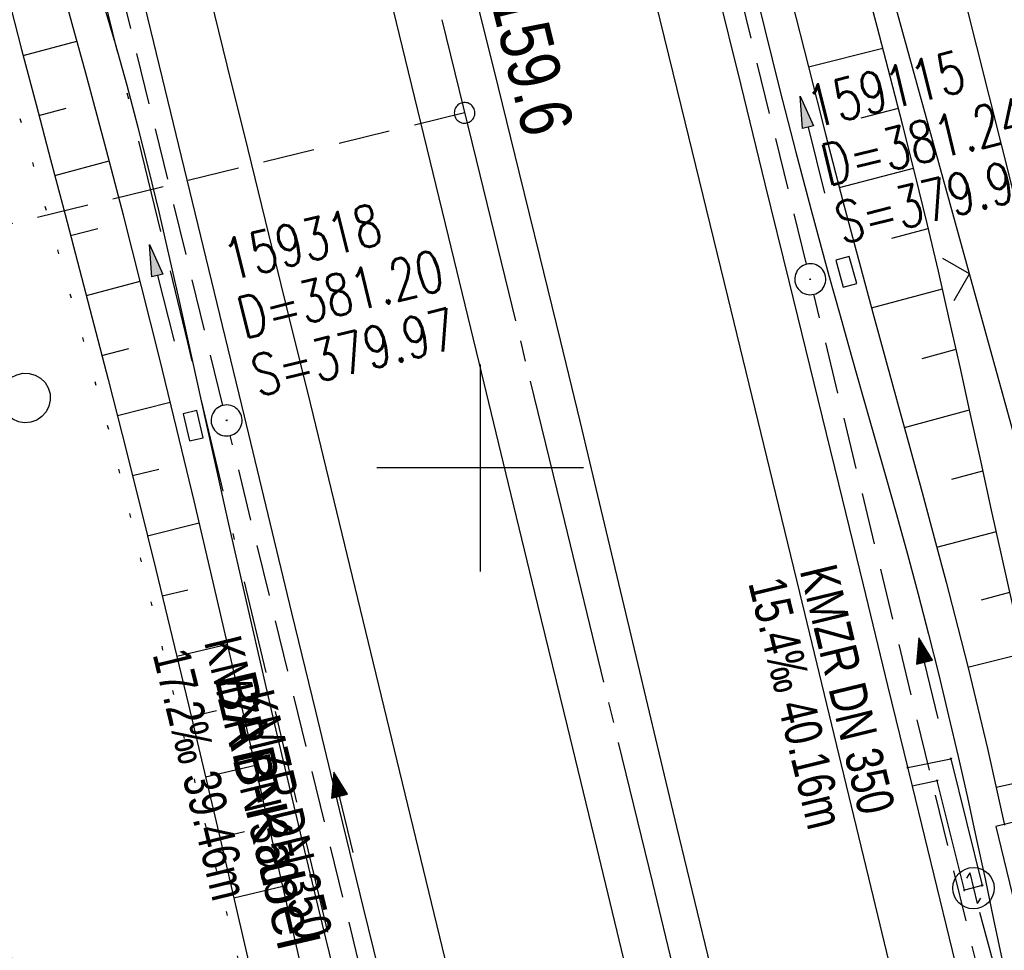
# Model space of a CAD drawing. Extents: x 510974 to 511465, y 465323 to 466289.
# Tile 24 of 43: x 511178 to 511225, y 465877 to 465922. Entities that reach past the tile are written whole.
import ezdxf

# ---------------------------------------------------------------- set-up
doc = ezdxf.new("R2010")
doc.units = 0
doc.header["$LTSCALE"] = 10
doc.header["$MEASUREMENT"] = 0
for name, pattern in [('ACAD_ISO16W100', [73, 15, -6.5, 15, -6.5, 15, -7, 1, -7]), ('ACHSE', [5.5, 4, -0.5, 0.5, -0.5]), ('AUSGEZOGEN', [0]), ('LT00', [0]), ('LT07', [0.22, 0.02, -0.2]), ('LT17', [0.15, 0.1, -0.05]), ('STRICHLINIE2', [0.375, 0.25, -0.125])]:
    doc.linetypes.add(name, pattern=pattern)
doc.layers.get('0').update_dxf_attribs({"linetype": 'LT00'})
for name, color, linetype in [('--EK_FBR', 1, 'LT00'), ('--EK_Halt-Pfeil', 4, 'LT00'), ('--EK_Haltung', 7, 'STRICHLINIE2'), ('--EK_Haltung-Text', 140, 'LT00'), ('--EK_Schacht-Text', 5, 'LT00'), ('--EK_ST-93-1', 30, 'LT17'), ('--EL_DFK_AB_L', 21, 'LT00'), ('--EL_Halt-Pfeil', 4, 'LT00'), ('--EL_Haltung', 182, 'STRICHLINIE2'), ('--EL_Haltung-Text', 182, 'LT00'), ('-AX-093', 35, 'ACHSE'), ('-ST-93-1', 250, 'LT00'), ('BAB-KABEL', 220, 'ACAD_ISO16W100'), ('BAB-KABEL_TEXT', 221, 'Continuous'), ('BAB-NS_SYB', 221, 'Continuous'), ('BAB-NS_TEXT', 221, 'Continuous'), ('DFK_AB_L', 21, 'LT00'), ('GEHOELZ_SYMB', 252, 'Continuous'), ('PFEIL', 140, 'AUSGEZOGEN'), ('V102_AFBR_BAB', 250, 'LT00'), ('V102_BOESCH', 250, 'LT00'), ('V102_BOSCHUNG', 250, 'LT00'), ('V102_GEHOELZ', 250, 'LT07'), ('V102_GEHWEG', 250, 'LT00'), ('V102_GRABEN', 250, 'LT00'), ('V102_KA_PRUF', 182, 'LT00'), ('V102_LD_MARK', 250, 'LT00'), ('V102_RASTER', 250, 'LT00'), ('V102_SINKK', 182, 'LT00'), ('V102_ZAUN', 40, 'LT00')]:
    doc.layers.add(name, color=color, linetype=linetype)
doc.styles.add('Beschrift', font='ARIAL.TTF')
doc.styles.add('Haltungsbeschriftung', font='ARIAL.TTF', dxfattribs={"width": 0.75})
doc.styles.add('schachtbeschriftung', font='romans.shx', dxfattribs={"width": 0.75, "height": 2})

# ---------------------------------------------------------------- blocks, each defined once
blk = doc.blocks.new('NS-SYMB')
at = {"layer": 'BAB-NS_SYB'}
for p, q in [((0.179, 0.071), (0.25, 0)), ((-0.25, 0), (0.25, 0)), ((-0.25, 0), (-0.179, -0.071))]:
    blk.add_line(p, q, dxfattribs=at)
blk.add_circle((0, 0), 0.325, dxfattribs=at)
blk = doc.blocks.new('Pfreil3')
at = {"layer": 'PFEIL'}
blk.add_hatch(color=256, dxfattribs=at).paths.add_polyline_path([(-1.549, 0.273), (-1.549, -0.273), (0, 0)])
for p, q in [((-1.549, 0), (-4.831, 0)), ((-1.549, -0.273), (-1.549, 0.273)), ((-1.549, 0.273), (0, 0)), ((0, 0), (-1.549, -0.273))]:
    blk.add_line(p, q, dxfattribs=at)
blk = doc.blocks.new('SYMB0003')
at = {"color": 0, "linetype": 'ByBlock'}
for p, q in [((-0.015712, 0), (0.010166, 0.012015)), ((0, -0.021257), (-0.015712, 0)), ((0.010166, 0.012015), (0, -0.021257))]:
    blk.add_line(p, q, dxfattribs=at)
for points in [[(-0.031395, 0.499013), (-0.093691, 0.491144), (-0.154509, 0.475528), (-0.21289, 0.452414), (-0.267913, 0.422164), (-0.318712, 0.385257), (-0.364484, 0.342274), (-0.404509, 0.293893), (-0.438154, 0.240877), (-0.464888, 0.184062), (-0.484292, 0.124345), (-0.496058, 0.062667), (-0.5, 0)], [(0.5, 0), (0.496057, 0.062667), (0.484292, 0.124345), (0.464888, 0.184062), (0.438153, 0.240877), (0.404509, 0.293893), (0.364484, 0.342274), (0.318712, 0.385257), (0.267913, 0.422164), (0.21289, 0.452414), (0.154509, 0.475528), (0.093691, 0.491144), (0.031395, 0.499013), (-0.031395, 0.499013)], [(-0.5, 0), (-0.496058, -0.062667), (-0.484292, -0.124345), (-0.464888, -0.184062), (-0.438154, -0.240877), (-0.404509, -0.293893), (-0.364485, -0.342274), (-0.318712, -0.385257), (-0.267914, -0.422164), (-0.21289, -0.452414), (-0.154509, -0.475529), (-0.093691, -0.491144), (-0.031395, -0.499014), (0.031395, -0.499014)], [(0.031395, -0.499014), (0.093691, -0.491144), (0.154509, -0.475529), (0.21289, -0.452414), (0.267914, -0.422164), (0.318712, -0.385257), (0.364485, -0.342274), (0.404509, -0.293893), (0.438154, -0.240877), (0.464889, -0.184062), (0.484292, -0.124345), (0.496058, -0.062667), (0.5, 0)]]:
    blk.add_lwpolyline(points, dxfattribs=at)
blk = doc.blocks.new('SYMB0011')
at = {"color": 0, "linetype": 'ByBlock'}
for p, q in [((0.5, 0), (-0.5, 0)), ((0, 0.5), (0, -0.5))]:
    blk.add_line(p, q, dxfattribs=at)
blk = doc.blocks.new('SYMB0024')
at = {"color": 0, "linetype": 'ByBlock'}
for p, q in [((-0.5, 0.5), (0, 0)), ((0, 0), (0.5, 0.5))]:
    blk.add_line(p, q, dxfattribs=at)
blk = doc.blocks.new('GEHOELZ_SYMB')
at = {"layer": 'GEHOELZ_SYMB'}
blk.add_line((0, 0), (1.4, 0), dxfattribs=at)
blk.add_lwpolyline([(-1.388, 0.017), (-1.612, 0.221), (-1.778, 0.474), (-1.876, 0.761), (-1.898, 1.063), (-1.844, 1.361), (-1.718, 1.636), (-1.526, 1.87), (-1.282, 2.05), (-1, 2.162), (-0.7, 2.2), (-0.4, 2.162), (-0.118, 2.05), (0.126, 1.87), (0.318, 1.636), (0.444, 1.361), (0.498, 1.063), (0.476, 0.761), (0.378, 0.474), (0.212, 0.221), (-0.012, 0.017)], dxfattribs=at)
blk = doc.blocks.new('SYMB0652')
at = {"color": 0, "linetype": 'ByBlock'}
blk.add_lwpolyline([(-0.15, -0.075), (0.15, -0.075), (0.15, 0.075), (-0.15, 0.075), (-0.15, -0.075)], dxfattribs=at)
blk = doc.blocks.new('SYMB0070')
at = {"color": 0, "linetype": 'ByBlock'}
for p, q in [((-0.5, 0), (0.2, 0)), ((0.5, 0), (0.2, 0.1)), ((0.2, 0.1), (0.2, 0)), ((0.468, 0), (0.21, 0.086)), ((0.21, 0.086), (0.21, -0.086)), ((0.21, -0.086), (0.468, 0)), ((0.22, -0.072), (0.437, 0)), ((0.23, -0.058), (0.405, 0)), ((0.24, -0.045), (0.374, 0)), ((0.342, 0), (0.25, 0.031)), ((0.25, 0.031), (0.25, -0.031)), ((0.25, -0.031), (0.342, 0)), ((0.26, -0.017), (0.31, 0)), ((0.27, -0.003), (0.279, 0))]:
    blk.add_line(p, q, dxfattribs=at)
for points in [[(0.2, 0), (0.2, -0.1), (0.5, 0)], [(0.437, 0), (0.22, 0.072), (0.22, -0.072)], [(0.405, 0), (0.23, 0.058), (0.23, -0.058)], [(0.374, 0), (0.24, 0.045), (0.24, -0.045)], [(0.31, 0), (0.26, 0.017), (0.26, -0.017)], [(0.279, 0), (0.27, 0.003), (0.27, -0.003)]]:
    blk.add_lwpolyline(points, dxfattribs=at)
blk = doc.blocks.new('SYMB2')
at = {"color": 0, "linetype": 'ByBlock', "flags": 128}
for points in [[(-0.031395, 0.499013), (-0.093691, 0.491144), (-0.154509, 0.475528), (-0.21289, 0.452414), (-0.267913, 0.422164), (-0.318712, 0.385257), (-0.364484, 0.342274), (-0.404509, 0.293893), (-0.438154, 0.240877), (-0.464888, 0.184062), (-0.484292, 0.124345), (-0.496058, 0.062667), (-0.5, 0)], [(0.5, 0), (0.496057, 0.062667), (0.484292, 0.124345), (0.464888, 0.184062), (0.438153, 0.240877), (0.404509, 0.293893), (0.364484, 0.342274), (0.318712, 0.385257), (0.267913, 0.422164), (0.21289, 0.452414), (0.154509, 0.475528), (0.093691, 0.491144), (0.031395, 0.499013), (-0.031395, 0.499013)], [(-0.5, 0), (-0.496058, -0.062667), (-0.484292, -0.124345), (-0.464888, -0.184062), (-0.438154, -0.240877), (-0.404509, -0.293893), (-0.364485, -0.342274), (-0.318712, -0.385257), (-0.267914, -0.422164), (-0.21289, -0.452414), (-0.154509, -0.475529), (-0.093691, -0.491144), (-0.031395, -0.499014), (0.031395, -0.499014)], [(0.031395, -0.499014), (0.093691, -0.491144), (0.154509, -0.475529), (0.21289, -0.452414), (0.267914, -0.422164), (0.318712, -0.385257), (0.364485, -0.342274), (0.404509, -0.293893), (0.438154, -0.240877), (0.464889, -0.184062), (0.484292, -0.124345), (0.496058, -0.062667), (0.5, 0)]]:
    blk.add_lwpolyline(points, dxfattribs=at)

msp = doc.modelspace()

# ---------------------------------------------------------------- linework, layer by layer
at = {"layer": '--EK_FBR'}
for points in [[(511195.354, 465874.677), (511194.36, 465878.748), (511193.204, 465883.498), (511192.052, 465888.249), (511190.901, 465893), (511189.752, 465897.751), (511188.603, 465902.503), (511186.625, 465910.671), (511184.644, 465918.838), (511182.66, 465927.005), (511180.729, 465934.95), (511178.795, 465942.894), (511176.857, 465950.837), (511175.902, 465954.745), (511174.944, 465958.653), (511173.983, 465962.56), (511173.017, 465966.466), (511172.044, 465970.37), (511171.064, 465974.273), (511170.292, 465977.322)], [(511208.037, 465871.794), (511206.836, 465876.733), (511205.635, 465881.672), (511204.213, 465887.527), (511202.793, 465893.382), (511201.373, 465899.238), (511199.953, 465905.093), (511198.472, 465911.195), (511196.989, 465917.297), (511195.503, 465923.398), (511194.012, 465929.498), (511192.839, 465934.283), (511191.664, 465939.068), (511190.488, 465943.853), (511189.311, 465948.637), (511188.136, 465953.422), (511186.951, 465958.254), (511185.768, 465963.085), (511184.584, 465967.917), (511183.4, 465972.749), (511182.213, 465977.58)], [(511198.237, 465977.11), (511199.246, 465973.044), (511200.256, 465968.977), (511201.265, 465964.91), (511202.27, 465960.843), (511203.27, 465956.774), (511204.246, 465952.778), (511205.218, 465948.781), (511206.187, 465944.783), (511207.155, 465940.784), (511208.123, 465936.786), (511209.094, 465932.789), (511210.257, 465928.023), (511211.424, 465923.258), (511212.593, 465918.493), (511213.763, 465913.729), (511214.932, 465908.964), (511216.124, 465904.095), (511217.313, 465899.226), (511218.501, 465894.356), (511219.688, 465889.486), (511220.875, 465884.616), (511222.068, 465879.725), (511223.261, 465874.835)], [(511199.861, 465922.46), (511200.867, 465918.389), (511201.871, 465914.317), (511202.87, 465910.244), (511203.863, 465906.17), (511204.809, 465902.254), (511205.749, 465898.336), (511206.685, 465894.417), (511207.619, 465890.498), (511208.554, 465886.579), (511209.491, 465882.661), (511210.482, 465878.539), (511211.477, 465874.417)]]:
    msp.add_lwpolyline(points, dxfattribs=at)
at = {"layer": '--EK_Haltung'}
for p, q in [((511215.772, 465909.849), (511206.564, 465947.416)), ((511187.569, 465903.024), (511178.386, 465940.61)), ((511225.258, 465870.821), (511216.128, 465908.392)), ((511196.919, 465864.685), (511187.925, 465901.567))]:
    msp.add_line(p, q, dxfattribs=at)
at = {"layer": '--EK_ST-93-1', "ltscale": 2.5}
msp.add_line((511199.249, 465917.161), (511160.398, 465907.641), dxfattribs=at)
at = {"layer": '--EL_DFK_AB_L'}
msp.add_line((511227.077, 465908.107), (511196.583, 466029.462), dxfattribs=at)
at = {"layer": '--EL_Haltung'}
for p, q in [((511215.772, 465909.849), (511206.564, 465947.416)), ((511187.569, 465903.024), (511178.386, 465940.61)), ((511225.258, 465870.821), (511216.128, 465908.392)), ((511196.919, 465864.685), (511187.925, 465901.567))]:
    msp.add_line(p, q, dxfattribs=at)
at = {"layer": '-AX-093', "ltscale": 0.2}
msp.add_lwpolyline([(511168.804, 466040.998), (511173.574, 466021.575), (511178.352, 466002.154), (511182.645, 465984.716), (511186.944, 465967.26), (511191.239, 465949.803), (511195.528, 465932.344), (511199.806, 465914.883), (511204.072, 465897.418), (511208.32, 465879.95), (511212.549, 465862.476), (511216.754, 465844.997), (511220.932, 465827.512), (511225.08, 465810.019), (511229.195, 465792.518), (511233.273, 465775.009), (511237.311, 465757.491), (511241.305, 465739.962), (511245.252, 465722.423), (511249.149, 465704.873), (511252.992, 465687.311), (511256.778, 465669.736), (511260.504, 465652.149)], dxfattribs=at)
at = {"layer": 'BAB-KABEL', "ltscale": 0.03, "flags": 128}
msp.add_lwpolyline([(511178.35, 465937.086), (511179.09, 465934.015), (511185.853, 465906.056), (511192.212, 465879.264), (511195.926, 465863.865), (511226.123, 465871.143), (511224.097, 465878.728)], dxfattribs=at)
at = {"layer": 'BAB-NS_TEXT', "linetype": 'Continuous', "flags": 128}
msp.add_lwpolyline([(511224.917, 465882.675), (511226.099, 465877.828), (511229.014, 465878.539), (511227.832, 465883.385)], close=True, dxfattribs=at)
at = {"layer": 'DFK_AB_L'}
msp.add_line((511227.077, 465908.107), (511196.583, 466029.462), dxfattribs=at)
at = {"layer": 'V102_AFBR_BAB'}
for points in [[(511195.354, 465874.677), (511194.36, 465878.748), (511193.204, 465883.498), (511192.052, 465888.249), (511190.901, 465893), (511189.752, 465897.751), (511188.603, 465902.503), (511186.625, 465910.671), (511184.644, 465918.838), (511182.66, 465927.005), (511180.729, 465934.95), (511178.795, 465942.894), (511176.857, 465950.837), (511175.902, 465954.745), (511174.944, 465958.653), (511173.983, 465962.56), (511173.017, 465966.466), (511172.044, 465970.37), (511171.064, 465974.273), (511170.292, 465977.322)], [(511208.037, 465871.794), (511206.836, 465876.733), (511205.635, 465881.672), (511204.213, 465887.527), (511202.793, 465893.382), (511201.373, 465899.238), (511199.953, 465905.093), (511198.472, 465911.195), (511196.989, 465917.297), (511195.503, 465923.398), (511194.012, 465929.498), (511192.839, 465934.283), (511191.664, 465939.068), (511190.488, 465943.853), (511189.311, 465948.637), (511188.136, 465953.422), (511186.951, 465958.254), (511185.768, 465963.085), (511184.584, 465967.917), (511183.4, 465972.749), (511182.213, 465977.58)], [(511198.237, 465977.11), (511199.246, 465973.044), (511200.256, 465968.977), (511201.265, 465964.91), (511202.27, 465960.843), (511203.27, 465956.774), (511204.246, 465952.778), (511205.218, 465948.781), (511206.187, 465944.783), (511207.155, 465940.784), (511208.123, 465936.786), (511209.094, 465932.789), (511210.257, 465928.023), (511211.424, 465923.258), (511212.593, 465918.493), (511213.763, 465913.729), (511214.932, 465908.964), (511216.124, 465904.095), (511217.313, 465899.226), (511218.501, 465894.356), (511219.688, 465889.486), (511220.875, 465884.616), (511222.068, 465879.725), (511223.261, 465874.835)], [(511199.861, 465922.46), (511200.867, 465918.389), (511201.871, 465914.317), (511202.87, 465910.244), (511203.863, 465906.17), (511204.809, 465902.254), (511205.749, 465898.336), (511206.685, 465894.417), (511207.619, 465890.498), (511208.554, 465886.579), (511209.491, 465882.661), (511210.482, 465878.539), (511211.477, 465874.417)]]:
    msp.add_lwpolyline(points, dxfattribs=at)
at = {"layer": 'V102_BOESCH'}
for points in [[(511225.748, 465893.352), (511225.228, 465895.658), (511224.715, 465897.967), (511224.207, 465900.277), (511223.7, 465902.586), (511223.189, 465904.895), (511222.671, 465907.203), (511222.143, 465909.507), (511221.6, 465911.809), (511221.022, 465914.18), (511220.428, 465916.547), (511219.82, 465918.911), (511219.202, 465921.272), (511218.576, 465923.631)], [(511177.151, 465922.885), (511177.841, 465920.224), (511178.538, 465917.565), (511179.238, 465914.908), (511179.939, 465912.251), (511180.638, 465909.594), (511181.334, 465906.936), (511182.024, 465904.277), (511182.705, 465901.615), (511183.524, 465898.354), (511184.328, 465895.09), (511185.12, 465891.822), (511185.902, 465888.551), (511186.676, 465885.279), (511187.444, 465882.005), (511188.208, 465878.729), (511188.971, 465875.454)]]:
    msp.add_lwpolyline(points, dxfattribs=at)
at = {"layer": 'V102_BOSCHUNG'}
for p, q in [((511177.916, 465919.938), (511180.512, 465920.623)), ((511215.865, 465919.377), (511219.463, 465920.279)), ((511178.679, 465917.029), (511179.989, 465917.382)), ((511218.41, 465916.922), (511220.214, 465917.384)), ((511179.443, 465914.128), (511182.073, 465914.836)), ((511217.36, 465913.548), (511220.946, 465914.484)), ((511180.209, 465911.227), (511181.519, 465911.58)), ((511219.891, 465911.108), (511221.655, 465911.577)), ((511180.969, 465908.332), (511183.574, 465909.02)), ((511218.911, 465907.734), (511222.338, 465908.663)), ((511181.724, 465905.437), (511183.015, 465905.77)), ((511221.352, 465905.288), (511223.001, 465905.735)), ((511182.47, 465902.538), (511185.023, 465903.183)), ((511220.5, 465901.948), (511223.652, 465902.803)), ((511183.205, 465899.63), (511184.467, 465899.948)), ((511222.795, 465899.462), (511224.297, 465899.869)), ((511183.927, 465896.725), (511186.426, 465897.341)), ((511222.073, 465896.166), (511224.945, 465896.929)), ((511184.638, 465893.818), (511185.876, 465894.116)), ((511224.219, 465893.633), (511225.603, 465893.993)), ((511185.34, 465890.908), (511187.795, 465891.486)), ((511223.569, 465890.38), (511226.279, 465891.054)), ((511186.035, 465887.99), (511187.252, 465888.276)), ((511186.725, 465885.07), (511189.138, 465885.638)), ((511224.935, 465884.575), (511227.713, 465885.19)), ((511187.41, 465882.149), (511188.607, 465882.431)), ((511188.092, 465879.228), (511190.468, 465879.787))]:
    msp.add_line(p, q, dxfattribs=at)
at = {"layer": 'V102_GEHOELZ', "flags": 128}
msp.add_lwpolyline([(511170.724, 465922.535), (511168.389, 465939.939), (511167.916, 465953.548), (511168.271, 465954.366), (511169.65, 465954.575), (511170.828, 465953.986), (511172.594, 465943.094), (511174.655, 465927.785), (511182.162, 465901.437), (511195.999, 465844.618), (511208.216, 465794.572), (511213.368, 465774.11), (511212.779, 465773.669), (511211.268, 465774.016), (511208.476, 465781.903), (511201.171, 465798.728), (511194.565, 465816.321), (511188.783, 465834.974), (511184.908, 465846.031), (511180.307, 465862.197), (511175.751, 465884.092), (511171.967, 465905.988), (511170.724, 465922.535)], dxfattribs=at)
at = {"layer": 'V102_GEHWEG'}
msp.add_lwpolyline([(511220.66, 465885.518), (511222.752, 465885.941), (511224.251, 465879.823), (511223.398, 465879.6), (511222.086, 465884.887), (511220.875, 465884.616)], dxfattribs=at)
at = {"layer": 'V102_GRABEN'}
for points in [[(511212.998, 465924.264), (511213.734, 465921.261), (511214.484, 465918.262), (511215.253, 465915.268), (511216.041, 465912.278), (511216.852, 465909.295), (511217.389, 465907.37), (511217.933, 465905.446), (511218.481, 465903.524), (511219.03, 465901.601), (511219.577, 465899.678), (511220.117, 465897.754), (511220.649, 465895.827), (511221.168, 465893.897), (511221.672, 465891.963), (511222.165, 465889.997), (511222.64, 465888.027), (511223.1, 465886.052), (511223.545, 465884.075), (511223.975, 465882.111), (511224.396, 465880.144), (511224.812, 465878.176), (511225.224, 465876.208)], [(511215.053, 465922.628), (511215.864, 465919.381), (511216.689, 465916.137), (511217.53, 465912.897), (511218.389, 465909.662), (511218.977, 465907.492), (511219.571, 465905.323), (511220.168, 465903.155), (511220.764, 465900.987), (511221.358, 465898.818), (511221.944, 465896.647), (511222.522, 465894.474), (511223.086, 465892.297), (511223.577, 465890.347), (511224.054, 465888.394), (511224.515, 465886.436), (511224.957, 465884.475), (511225.331, 465882.741)], [(511191.734, 465874.21), (511190.948, 465877.67), (511190.163, 465881.131), (511189.376, 465884.591), (511188.586, 465888.05), (511187.79, 465891.508), (511186.986, 465894.964), (511186.171, 465898.417), (511185.343, 465901.868), (511184.499, 465905.32), (511183.638, 465908.768), (511182.758, 465912.211), (511181.858, 465915.649), (511180.936, 465919.08), (511179.989, 465922.505)], [(511193.55, 465873.119), (511192.378, 465877.942), (511191.223, 465882.77), (511190.083, 465887.603), (511188.962, 465892.442), (511187.859, 465897.288), (511186.777, 465902.141), (511186.326, 465904.191), (511185.875, 465906.241), (511185.419, 465908.29), (511184.956, 465910.337), (511184.48, 465912.38), (511183.988, 465914.419), (511183.476, 465916.451), (511182.94, 465918.477), (511182.375, 465920.494), (511181.779, 465922.501)]]:
    msp.add_lwpolyline(points, dxfattribs=at)
at = {"layer": 'V102_LD_MARK'}
for points in [[(511222.328, 465865.478), (511218.894, 465879.732), (511215.443, 465893.981), (511211.977, 465908.227), (511209.724, 465917.449), (511207.466, 465926.67), (511205.203, 465935.889), (511202.937, 465945.108), (511200.667, 465954.326), (511198.395, 465963.543), (511196.123, 465972.76), (511193.849, 465981.977), (511191.576, 465991.194), (511189.305, 466000.412), (511187.036, 466009.63), (511184.77, 466018.848), (511182.508, 466028.068)], [(511198.718, 465874.62), (511197.523, 465879.534), (511196.378, 465884.255), (511195.234, 465888.976), (511194.09, 465893.697), (511192.943, 465898.417), (511191.793, 465903.137), (511190.793, 465907.221), (511189.79, 465911.305), (511188.784, 465915.387), (511187.778, 465919.47), (511186.772, 465923.553), (511185.768, 465927.636), (511184.592, 465932.43), (511183.42, 465937.224), (511182.249, 465942.019), (511181.079, 465946.814), (511179.908, 465951.609), (511177.99, 465959.453), (511176.069, 465967.296), (511174.145, 465975.139), (511172.962, 465979.955)]]:
    msp.add_lwpolyline(points, dxfattribs=at)
at = {"layer": 'V102_RASTER'}
for p, q in [((511200.001, 465905), (511200.001, 465895)), ((511205.001, 465900), (511195.001, 465900))]:
    msp.add_line(p, q, dxfattribs=at)
at = {"layer": 'V102_ZAUN'}
for p, q in [((511223.643, 465909.388), (511219.654, 465923.848)), ((511227.632, 465894.928), (511223.643, 465909.388))]:
    msp.add_line(p, q, dxfattribs=at)

# ---------------------------------------------------------------- block references
at = {"layer": '--EK_Halt-Pfeil', "yscale": 4, "zscale": 4}
for p, xscale, rotation in [((511221.665, 465889.843), 4.000000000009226, 103.6593599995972), ((511193.394, 465883.363), 3.999999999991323, 103.7059899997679)]:
    msp.add_blockref('SYMB0070', p, dxfattribs=dict(at, xscale=xscale, rotation=rotation))
at = {"layer": '--EL_Halt-Pfeil', "yscale": 4, "zscale": 4}
for p, xscale, rotation in [((511221.665, 465889.843), 4.000000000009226, 103.6593599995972), ((511193.394, 465883.363), 3.999999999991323, 103.7059899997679)]:
    msp.add_blockref('SYMB0070', p, dxfattribs=dict(at, xscale=xscale, rotation=rotation))
at = {"layer": '-ST-93-1', "rotation": 274.1956499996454}
msp.add_blockref('SYMB2', (511199.249, 465917.161), dxfattribs=at)
at = {"layer": 'BAB-NS_SYB', "xscale": 3.075000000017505, "yscale": 3.075000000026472, "zscale": 3.075, "rotation": 283.7038492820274}
msp.add_blockref('NS-SYMB', (511223.839, 465879.693), dxfattribs=at)
at = {"layer": 'GEHOELZ_SYMB', "rotation": 264.7377000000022}
msp.add_blockref('GEHOELZ_SYMB', (511176.972, 465902.78), dxfattribs=at)
at = {"layer": 'PFEIL'}
for p, rotation in [((511215.463, 465917.968), 104.1917416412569), ((511184.015, 465910.806), 104.3413941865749)]:
    msp.add_blockref('Pfreil3', p, dxfattribs=dict(at, rotation=rotation))
at = {"layer": 'V102_GEHWEG', "xscale": 0.09999999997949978, "yscale": 0.09999999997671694, "zscale": 0.1, "rotation": 283.2840000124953}
for p in [(511222.752, 465885.941), (511220.66, 465885.518), (511222.086, 465884.887), (511224.251, 465879.823), (511223.398, 465879.6)]:
    msp.add_blockref('SYMB0011', p, dxfattribs=at)
at = {"layer": 'V102_KA_PRUF', "xscale": 1.499999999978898, "yscale": 1.5, "zscale": 1.5, "rotation": 283.2840000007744}
for p in [(511215.951, 465909.121), (511187.747, 465902.296)]:
    msp.add_blockref('SYMB0003', p, dxfattribs=at)
at = {"layer": 'V102_SINKK', "yscale": 4.5, "zscale": 4.5}
for p, xscale, rotation in [((511217.691, 465909.475), 4.499999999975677, 285.5635741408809), ((511186.127, 465902.042), 4.499999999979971, 283.2839999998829)]:
    msp.add_blockref('SYMB0652', p, dxfattribs=dict(at, xscale=xscale, rotation=rotation))
at = {"layer": 'V102_ZAUN', "xscale": 2.099999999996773, "yscale": 2.099999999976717, "zscale": 2.1, "rotation": 105.4246500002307}
msp.add_blockref('SYMB0024', (511223.643, 465909.388), dxfattribs=at)

# ---------------------------------------------------------------- texts
at = {"layer": '--EK_Haltung-Text', "style": 'Haltungsbeschriftung', "width": 0.75}
for s, rotation, p in [('KMZR DN 350', -76.3406, (511215.435, 465895.046)), ('15.4‰ 40.16m', -76.3406, (511212.947, 465894.442)), ('KMZR DN 350', -76.294, (511186.65, 465891.6)), ('17.2‰ 39.46m', -76.294, (511184.163, 465890.993))]:
    msp.add_text(s, height=1.8, rotation=rotation, dxfattribs=at).set_placement(p)
at = {"layer": '--EK_Schacht-Text', "style": 'schachtbeschriftung', "width": 0.75}
for s, rotation, p in [('159115', 13.7732, (511216.108, 465916.421)), ('D=381.24', 13.7732, (511216.794, 465913.624)), ('S=379.96', 13.7732, (511217.479, 465910.827)), ('159318', 13.7307, (511187.902, 465909.035)), ('D=381.20', 13.7307, (511188.585, 465906.238)), ('S=379.97', 13.7307, (511189.269, 465903.44))]:
    msp.add_text(s, height=2, rotation=rotation, dxfattribs=at).set_placement(p)
at = {"layer": '--EL_Haltung-Text', "style": 'Haltungsbeschriftung', "width": 0.75}
for rotation, p in [(-76.3406, (511215.435, 465895.046)), (-76.294, (511188.238, 465888.993))]:
    msp.add_text('KMZR DN 350', height=1.8, rotation=rotation, dxfattribs=at).set_placement(p)
at = {"layer": '-ST-93-1', "style": 'Beschrift', "width": 0.8}
msp.add_text('  159.6', height=2.5, rotation=-76.247, dxfattribs=at).set_placement((511200.104, 465924.181))
at = {"layer": 'BAB-KABEL_TEXT', "insert": (511188.683, 465883.242), "char_height": 2, "attachment_point": 8, "rotation": 283.2451, "style": 'Beschrift'}
msp.add_mtext('BAB-Kabel', dxfattribs=at)

doc.saveas('drawing.dxf')
